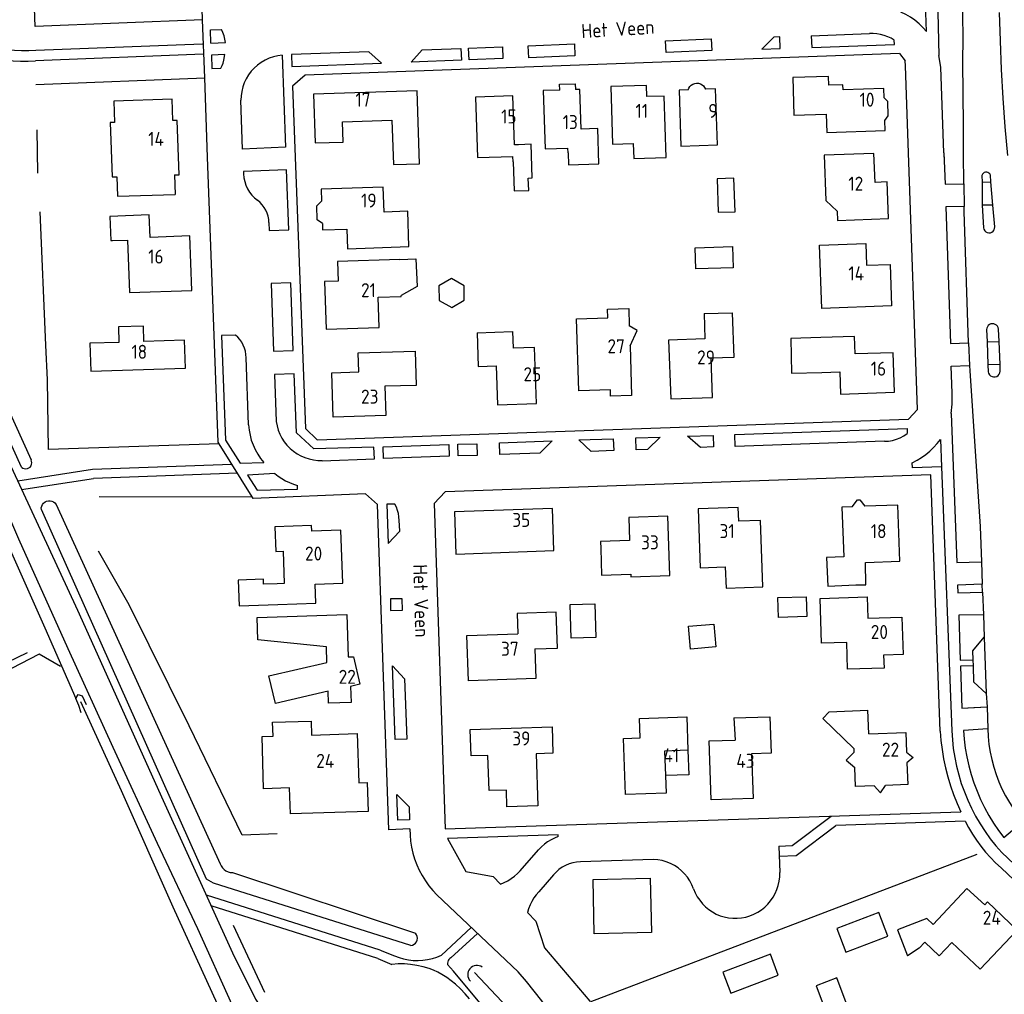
# Model space of a CAD drawing. Header units: metres. Extents: x 226218 to 240385, y 439369 to 449677.
# Tile 162 of 256: x 234520 to 234696, y 443851 to 444025. Entities that reach past the tile are written whole.
import ezdxf

# ---------------------------------------------------------------- set-up
doc = ezdxf.new("R2010")
doc.units = ezdxf.units.M
doc.header["$MEASUREMENT"] = 0
for name, color, linetype in [('BIJGEBOUW', 4, 'Continuous'), ('DAKRAND', 4, 'Continuous'), ('DAKRAND-BYG', 4, 'Continuous'), ('HEG', 253, 'Continuous'), ('HEK', 253, 'Continuous'), ('HOOFDGEBOUW', 4, 'Continuous'), ('HUISNUMMER', 253, 'Continuous'), ('INSTEEKSLOOT', 153, 'Continuous'), ('KANTVERH', 253, 'Continuous'), ('KANTWATER', 153, 'Continuous'), ('MIDSLTGREPPEL', 253, 'Continuous'), ('MUUR', 253, 'Continuous'), ('OVERVBOUW', 253, 'Continuous'), ('RASTER', 253, 'Continuous'), ('STRAATNAAM', 253, 'Continuous')]:
    doc.layers.add(name, color=color, linetype=linetype)
doc.styles.get("Standard").update_dxf_attribs({"font": 'iso.shx'})

msp = doc.modelspace()

# ---------------------------------------------------------------- linework, layer by layer
at = {"layer": 'BIJGEBOUW'}
for points in [[(234647.77, 443990.26), (234647.57, 443996.25), (234644.57, 443996.15), (234644.77, 443990.16), (234647.77, 443990.26)], [(234675.04, 443860.97), (234673.45, 443865.16), (234665.97, 443862.34), (234667.57, 443858.12), (234675.04, 443860.97)], [(234655.49, 443854.03), (234654.08, 443857.75), (234645.62, 443854.54), (234647.04, 443850.81), (234655.49, 443854.03)]]:
    msp.add_lwpolyline(points, dxfattribs=at)
at = {"layer": 'DAKRAND'}
msp.add_line((234537.43, 443996.48), (234537.54, 443993), dxfattribs=at)
for points in [[(234616.49, 444011.97), (234616.44, 444013.02), (234619.24, 444013.09), (234619.27, 444012.06)], [(234639.41, 444012), (234639.53, 444012.32), (234639.72, 444012.61), (234639.96, 444012.85), (234640.25, 444013.04), (234640.57, 444013.16), (234640.91, 444013.21), (234641.25, 444013.18), (234641.58, 444013.08), (234641.88, 444012.91), (234642.14, 444012.69), (234642.34, 444012.41), (234642.48, 444012.1)], [(234674.54, 444006.54), (234675.13, 444007.35), (234675.05, 444009.92), (234674.41, 444010.56)], [(234574.1, 443988.12), (234573.17, 443988.8), (234573.12, 443991.3), (234573.96, 443992.12)], [(234536.65, 443985.1), (234539.3, 443985.19), (234539.64, 443975.81)], [(234587.95, 443981.73), (234590.79, 443981.83), (234591, 443976.9), (234588.17, 443975.32)], [(234542.24, 443967.08), (234542.15, 443969.85), (234537.68, 443969.71), (234537.77, 443966.93)], [(234629.02, 443966.29), (234630.32, 443969.08), (234628.9, 443969.88)], [(234663.09, 443967.78), (234657.72, 443967.64), (234657.88, 443961.44), (234663.29, 443961.58)], [(234668.7, 443937.6), (234669.64, 443938.84), (234670.03, 443938.85), (234670.92, 443937.68)], [(234566, 443923.86), (234563.6, 443923.78), (234563.57, 443924.66), (234559.09, 443924.49), (234559.26, 443919.9), (234566.13, 443920.15)], [(234630.84, 443896.36), (234630.72, 443899.83), (234639.14, 443900.12), (234639.35, 443894.13)], [(234669.06, 443893.78), (234667.63, 443892.35), (234669.16, 443891.06)], [(234678.38, 443893.82), (234679.55, 443892.84), (234678.46, 443891.88)], [(234672.6, 443887.8), (234673.73, 443886.53), (234674.63, 443887.88)]]:
    msp.add_lwpolyline(points, dxfattribs=at)
at = {"layer": 'DAKRAND-BYG'}
for points in [[(234640.66, 443983.83), (234647.33, 443984.05), (234647.45, 443980.26), (234640.78, 443980.04), (234640.66, 443983.83)], [(234599.4, 443977.05), (234597.14, 443978.33), (234594.9, 443977.01), (234594.93, 443974.41), (234597.19, 443973.13), (234599.43, 443974.45), (234599.4, 443977.05)], [(234655.43, 443921.4), (234660.49, 443921.55), (234660.6, 443917.99), (234655.54, 443917.84), (234655.43, 443921.4)], [(234622.77, 443920.28), (234622.93, 443914.28), (234618.49, 443914.16), (234618.33, 443920.16), (234622.77, 443920.28)], [(234644.01, 443916.65), (234644.35, 443912.59), (234639.81, 443912.2), (234639.47, 443916.27), (234644.01, 443916.65)], [(234662.25, 443852.11), (234664.29, 443846.73), (234667.97, 443848.13), (234665.93, 443853.51), (234662.25, 443852.11)]]:
    msp.add_lwpolyline(points, dxfattribs=at)
at = {"layer": 'HEG'}
for p, q in [((234522.97, 444012.96), (234553.09, 444014.15)), ((234523.32, 443997.15), (234523.15, 444004.88)), ((234534.22, 443939.4), (234561.55, 443939.38)), ((234521.38, 443911.54), (234509.23, 443905.63)), ((234621.91, 443849.25), (234691.02, 443875.6))]:
    msp.add_line(p, q, dxfattribs=at)
for points in [[(234552.71, 444024.48), (234522.85, 444023.3), (234521.25, 444065.97), (234522.42, 444066.36)], [(234555.65, 443948.84), (234525.21, 443947.84), (234525.01, 443960.22)], [(234550.32, 443898.53), (234539.61, 443920.1), (234534.12, 443929.66)]]:
    msp.add_lwpolyline(points, dxfattribs=at)
at = {"layer": 'HEK'}
msp.add_line((234524.73, 443966.41), (234523.7, 443990.26), dxfattribs=at)
at = {"layer": 'HOOFDGEBOUW'}
for p, q in [((234639.41, 444012), (234637.79, 444011.95)), ((234608.38, 444002.18), (234608.08, 444010.94)), ((234664.03, 444007.65), (234664.14, 444004.4)), ((234621.8, 444005.05), (234620.28, 444005.01)), ((234609.14, 444002.21), (234608.38, 444002.18)), ((234613.87, 444001.48), (234617.94, 444001.61)), ((234617.97, 444000.76), (234617.94, 444001.61)), ((234608.15, 443999.18), (234608.12, 444000.12)), ((234536.54, 443996.45), (234537.43, 443996.48)), ((234547.71, 443996.83), (234547.83, 443993.34)), ((234537.54, 443993), (234547.83, 443993.34)), ((234584.08, 443975), (234588.17, 443975.14)), ((234588.17, 443975.14), (234588.17, 443975.32)), ((234628.8, 443972.97), (234628.9, 443969.88)), ((234642.25, 443972.06), (234642.4, 443967.56)), ((234676.01, 443965.09), (234669.19, 443964.86)), ((234663.29, 443961.58), (234666.48, 443961.69)), ((234585.27, 443959.09), (234585.44, 443953.89)), ((234615.44, 443929.77), (234615.18, 443937.28)), ((234648.43, 443935.02), (234648.34, 443937.45)), ((234676.85, 443937.9), (234670.92, 443937.68)), ((234671.15, 443923.68), (234671.06, 443927.67)), ((234641.53, 443926.7), (234646.02, 443926.86)), ((234669.31, 443923.64), (234671.15, 443923.68)), ((234664.59, 443901.02), (234671.48, 443901.29)), ((234671.63, 443897.08), (234671.48, 443901.29)), ((234647.58, 443899.93), (234647.77, 443895.97)), ((234663.46, 443899.82), (234664.59, 443901.02)), ((234669.04, 443894.38), (234663.46, 443899.82)), ((234627.86, 443896.26), (234630.84, 443896.36)), ((234643.15, 443895.8), (234647.77, 443895.97)), ((234671.63, 443897.08), (234678.25, 443897.34)), ((234678.25, 443897.34), (234678.38, 443893.82)), ((234639.35, 443894.13), (234635.18, 443893.98)), ((234669.06, 443893.78), (234669.04, 443894.38)), ((234635.18, 443893.98), (234635.34, 443889.61)), ((234654.22, 443893.62), (234650.74, 443893.53))]:
    msp.add_line(p, q, dxfattribs=at)
for points in [[(234664.54, 444012.83), (234664.48, 444014.41), (234658.07, 444014.2), (234658.29, 444007.47), (234664.03, 444007.65)], [(234616.49, 444011.97), (234613.53, 444011.87), (234613.87, 444001.48)], [(234620.28, 444005.01), (234620.05, 444012.09), (234619.27, 444012.06)], [(234632.03, 444010.79), (234631.96, 444012.8), (234625.57, 444012.59), (234625.91, 444002.29), (234629.61, 444002.41)], [(234637.79, 444011.95), (234638.11, 444001.96), (234644.63, 444002.16), (234644.31, 444012.16), (234642.48, 444012.1)], [(234674.41, 444010.56), (234674.36, 444012.22), (234667.05, 444011.99), (234667.02, 444012.91), (234664.54, 444012.83)], [(234547.71, 443996.83), (234548.53, 443996.86), (234548.2, 444006.55), (234547.4, 444006.52), (234547.27, 444010.32), (234536.88, 444009.97), (234537.01, 444006.17), (234536.21, 444006.15), (234536.54, 443996.45)], [(234591.43, 443998.82), (234591.01, 444011.81), (234572.52, 444011.21), (234572.81, 444002.52), (234577.82, 444002.69), (234577.7, 444006.32), (234586.52, 444006.61), (234586.78, 443998.66), (234591.43, 443998.82)], [(234608.08, 444010.94), (234601.45, 444010.71), (234601.82, 443999.9), (234608.12, 444000.12)], [(234629.61, 444002.41), (234629.7, 443999.72), (234635.49, 443999.91), (234635.13, 444010.89), (234632.03, 444010.79)], [(234617.97, 444000.76), (234618.04, 443998.61), (234623.48, 443998.78), (234623.28, 444005.1), (234621.8, 444005.05)], [(234664.14, 444004.4), (234674.6, 444004.73), (234674.54, 444006.54)], [(234608.15, 443999.18), (234608.33, 443993.97), (234610.93, 443994.05), (234610.86, 443996.25), (234611.57, 443996.28), (234611.37, 444002.28), (234609.14, 444002.21)], [(234666.08, 443988.7), (234675.19, 443989.05), (234674.94, 443995.56), (234672.77, 443995.47), (234672.57, 444000.66), (234663.68, 444000.32), (234663.99, 443992.23), (234666.02, 443990.33), (234666.08, 443988.7)], [(234585.13, 443990.19), (234584.97, 443994.65), (234573.88, 443994.25), (234573.96, 443992.12)], [(234539.64, 443975.81), (234550.77, 443976.22), (234550.42, 443985.92), (234543.33, 443985.67), (234543.18, 443989.67), (234536.16, 443989.41), (234536.31, 443985.09), (234536.65, 443985.1)], [(234589.56, 443984.05), (234589.33, 443990.35), (234585.13, 443990.19)], [(234574.1, 443988.12), (234574.14, 443986.99), (234578.44, 443987.15)], [(234578.44, 443987.15), (234578.57, 443983.65), (234589.56, 443984.05)], [(234675.73, 443973.44), (234663.24, 443973), (234662.84, 443984.29), (234671.13, 443984.59), (234671.27, 443980.69), (234675.47, 443980.84), (234675.73, 443973.44)], [(234587.95, 443981.73), (234576.82, 443981.36), (234576.93, 443977.85)], [(234576.93, 443977.85), (234574.48, 443977.77), (234574.77, 443969.27), (234584.26, 443969.6), (234584.08, 443975)], [(234629.02, 443966.29), (234629.31, 443957.48), (234625.55, 443957.35), (234625.51, 443958.45), (234619.88, 443958.26), (234619.45, 443971.16), (234625.05, 443971.34), (234625, 443972.84), (234628.8, 443972.97)], [(234642.25, 443972.06), (234647.25, 443972.23), (234647.53, 443964.23), (234643.53, 443964.09)], [(234601.71, 443968.64), (234608.05, 443968.87), (234608.15, 443965.91)], [(234601.71, 443968.64), (234601.9, 443962.64), (234605.11, 443962.74)], [(234669.19, 443964.86), (234669.09, 443967.97), (234663.09, 443967.78)], [(234537.77, 443966.93), (234532.61, 443966.77), (234532.77, 443961.78), (234549.67, 443962.33), (234549.51, 443967.31), (234542.24, 443967.08)], [(234642.4, 443967.56), (234635.92, 443967.34), (234636.28, 443956.85), (234643.77, 443957.1), (234643.53, 443964.09)], [(234580.59, 443961.66), (234580.49, 443965.05), (234590.67, 443965.35), (234590.85, 443959.26), (234585.27, 443959.09)], [(234605.11, 443962.74), (234605.35, 443955.81), (234612.32, 443956.04), (234611.98, 443966.04), (234608.15, 443965.91)], [(234666.48, 443961.69), (234666.61, 443957.72), (234676.26, 443958.05), (234676.01, 443965.09)], [(234585.44, 443953.89), (234576.04, 443953.58), (234575.77, 443961.5), (234580.59, 443961.66)], [(234615.18, 443937.28), (234597.69, 443936.67), (234597.94, 443929.16), (234615.44, 443929.77)], [(234648.34, 443937.45), (234641.16, 443937.2), (234641.53, 443926.7)], [(234668.7, 443937.6), (234666.85, 443937.53), (234667.18, 443928.67)], [(234671.06, 443927.67), (234677.21, 443927.89), (234676.85, 443937.9)], [(234635.8, 443935.92), (234628.81, 443935.68), (234628.95, 443931.59), (234623.75, 443931.41), (234623.79, 443930.16)], [(234623.79, 443930.16), (234623.96, 443925.41), (234629.15, 443925.59), (234629.17, 443925.09), (234636.16, 443925.33), (234635.8, 443935.92)], [(234646.02, 443926.86), (234646.16, 443923.05), (234652.73, 443923.29), (234652.31, 443935.16), (234648.43, 443935.02)], [(234566.13, 443920.15), (234572.93, 443920.39), (234572.8, 443923.76), (234577.74, 443923.94), (234577.4, 443933.45), (234572.21, 443933.26), (234572.17, 443934.25), (234565.61, 443934.01), (234565.77, 443929.61), (234567.08, 443929.66), (234567.29, 443923.91), (234566, 443923.86)], [(234667.18, 443928.67), (234664.13, 443928.55), (234664.32, 443923.45), (234669.31, 443923.64)], [(234662.96, 443921.24), (234671.36, 443921.51), (234671.48, 443917.71), (234677.57, 443917.91), (234677.79, 443911.22), (234674.3, 443911.11), (234674.37, 443908.8), (234667.87, 443908.59), (234667.71, 443913.39), (234663.22, 443913.24), (234662.96, 443921.24)], [(234612.02, 443912.23), (234616.07, 443912.36), (234615.85, 443918.81), (234608.86, 443918.57), (234608.98, 443914.93)], [(234574.81, 443912.6), (234562.58, 443913.84), (234562.44, 443917.81), (234578.46, 443918.37), (234578.73, 443910.79), (234579.64, 443910.83), (234580.78, 443905.94), (234579.14, 443905.55), (234579.24, 443902.68), (234575.2, 443902.54), (234575.12, 443904.67), (234565.71, 443902.48), (234564.56, 443907.42), (234574.91, 443909.83), (234574.81, 443912.6)], [(234612.02, 443912.23), (234612.2, 443906.94), (234600.17, 443906.53), (234599.9, 443914.62), (234608.98, 443914.93)], [(234582.11, 443888.4), (234582.26, 443883.2), (234568.4, 443882.78), (234568.25, 443887.43), (234563.61, 443887.28), (234563.32, 443896.59), (234565.29, 443896.65), (234565.22, 443899.14), (234572.11, 443899.35), (234572.18, 443896.86), (234580.32, 443897.11), (234580.59, 443888.35), (234582.11, 443888.4)], [(234647.58, 443899.93), (234654, 443900.13), (234654.22, 443893.62)], [(234600.49, 443897.82), (234615.11, 443898.3), (234615.26, 443893.6), (234612.24, 443893.51), (234612.54, 443884.24), (234607.05, 443884.06), (234606.95, 443887.04), (234603.87, 443886.94), (234603.66, 443893.23), (234600.64, 443893.13), (234600.49, 443897.82)], [(234635.34, 443889.61), (234635.45, 443886.49), (234628.21, 443886.23), (234627.86, 443896.26)], [(234650.74, 443893.53), (234651.03, 443885.54), (234643.53, 443885.28), (234643.15, 443895.8)], [(234672.6, 443887.8), (234669.29, 443887.67), (234669.16, 443891.06)], [(234678.46, 443891.88), (234678.61, 443888.03), (234674.63, 443887.88)], [(234686.46, 443859.84), (234691.53, 443855.05), (234698.16, 443862.06), (234692.85, 443867.08), (234692.36, 443866.53), (234689.18, 443869.46), (234683.13, 443863.05)], [(234683.13, 443863.05), (234682.01, 443864.11), (234676.77, 443862.11), (234678.54, 443857.44)], [(234681.63, 443859.89), (234680.64, 443858.83), (234678.54, 443857.44)], [(234681.63, 443859.89), (234684.2, 443857.46), (234686.46, 443859.84)]]:
    msp.add_lwpolyline(points, dxfattribs=at)
at = {"layer": 'INSTEEKSLOOT'}
for p, q in [((234489.55, 444017.64), (234522.08, 443945.97)), ((234520.4, 443944.67), (234487.28, 444017.06)), ((234526.56, 443938.03), (234555.86, 443873.88)), ((234558.07, 443872.32), (234590.72, 443861.48))]:
    msp.add_line(p, q, dxfattribs=at)
for points in [[(234520.4, 443944.67), (234520.63, 443944.5), (234520.88, 443944.4), (234521.16, 443944.37), (234521.43, 443944.41), (234521.69, 443944.52), (234521.91, 443944.69), (234522.08, 443944.91), (234522.18, 443945.17), (234522.22, 443945.44), (234522.18, 443945.72), (234522.08, 443945.97)], [(234523.93, 443937.08), (234523.92, 443937.4), (234523.99, 443937.72), (234524.13, 443938.01), (234524.33, 443938.26), (234524.58, 443938.46), (234524.87, 443938.6), (234525.18, 443938.67), (234525.5, 443938.68), (234525.81, 443938.61), (234526.11, 443938.47), (234526.36, 443938.27), (234526.56, 443938.03)], [(234589.88, 443859.3), (234554.65, 443870.42), (234553.44, 443871.14), (234523.93, 443937.08)], [(234531.05, 443900.83), (234530.6, 443902.15), (234530.11, 443903.36), (234530.47, 443904.07), (234531.2, 443903.83), (234531.9, 443902.33)], [(234555.86, 443873.88), (234556.02, 443873.5), (234556.25, 443873.16), (234556.54, 443872.86), (234556.88, 443872.63), (234557.26, 443872.45), (234557.66, 443872.35), (234558.07, 443872.32)], [(234589.88, 443859.3), (234590.19, 443859.37), (234590.48, 443859.51), (234590.73, 443859.72), (234590.91, 443859.98), (234591.03, 443860.28), (234591.07, 443860.6), (234591.03, 443860.92), (234590.91, 443861.22), (234590.72, 443861.48)]]:
    msp.add_lwpolyline(points, dxfattribs=at)
at = {"layer": 'KANTVERH'}
for p, q in [((234683.44, 444044.67), (234684.18, 444018.13)), ((234552.71, 444024.48), (234552.17, 444039.22)), ((234681.95, 444022.39), (234681.77, 444027.39)), ((234553.09, 444014.15), (234552.71, 444024.48)), ((234554.12, 444022.73), (234556.07, 444022.8)), ((234554.21, 444020.35), (234554.12, 444022.73)), ((234635.38, 444020.73), (234643.52, 444021.13)), ((234635.48, 444018.64), (234635.38, 444020.73)), ((234643.52, 444021.13), (234643.63, 444019.04)), ((234654.69, 444021.43), (234652.54, 444019.25)), ((234655.77, 444021.47), (234654.69, 444021.43)), ((234655.85, 444019.39), (234655.77, 444021.47)), ((234661.39, 444021.67), (234671.78, 444022.06)), ((234661.39, 444021.67), (234661.47, 444019.58)), ((234676.25, 444020.08), (234676.2, 444020.86)), ((234522.97, 444019.07), (234552.72, 444020.2)), ((234554.21, 444020.35), (234556.8, 444020.44)), ((234589.93, 444016.97), (234591.89, 444019.15)), ((234591.89, 444019.15), (234598.83, 444019.39)), ((234598.83, 444019.39), (234598.92, 444017.3)), ((234600.19, 444019.46), (234606.25, 444019.7)), ((234600.28, 444017.35), (234600.19, 444019.46)), ((234606.25, 444019.7), (234606.33, 444017.59)), ((234610.85, 444019.85), (234619.09, 444020.22)), ((234610.94, 444017.74), (234610.85, 444019.85)), ((234619.09, 444020.22), (234619.18, 444018.1)), ((234643.63, 444019.04), (234635.48, 444018.64)), ((234652.54, 444019.25), (234655.85, 444019.39)), ((234661.47, 444019.58), (234676.25, 444020.08)), ((234552.79, 444018.34), (234522.87, 444017.17)), ((234556.67, 444018.33), (234554.29, 444018.21)), ((234554.29, 444018.21), (234554.37, 444015.82)), ((234556.51, 444017.28), (234556.67, 444018.33)), ((234566.92, 444018.19), (234567.53, 444001.76)), ((234582.41, 444018.78), (234568.56, 444018.3)), ((234568.56, 444018.3), (234568.65, 444016.16)), ((234677.16, 444018.46), (234571.03, 444014.61)), ((234584.65, 444016.78), (234582.41, 444018.78)), ((234598.92, 444017.3), (234589.93, 444016.97)), ((234606.33, 444017.59), (234600.28, 444017.35)), ((234619.18, 444018.1), (234610.94, 444017.74)), ((234677.16, 444018.46), (234678.15, 444017.19)), ((234678.2, 444016.31), (234678.15, 444017.19)), ((234684.54, 444016.05), (234684.18, 444018.13)), ((234554.37, 444015.82), (234555.98, 444015.87)), ((234568.65, 444016.16), (234584.65, 444016.78)), ((234678.72, 444000.74), (234678.2, 444016.31)), ((234685.04, 444000.79), (234684.54, 444016.05)), ((234688.53, 444005.69), (234688.47, 444017.01)), ((234553.61, 444000), (234553.09, 444014.15)), ((234571.03, 444014.61), (234568.79, 444012.65)), ((234568.79, 444012.65), (234569.27, 444000)), ((234559.84, 444001.42), (234559.54, 444010.15)), ((234688.58, 444000.61), (234688.53, 444005.69)), ((234567.53, 444001.76), (234559.84, 444001.42)), ((234555.47, 443949.13), (234553.61, 444000)), ((234569.27, 444000), (234571.1, 443951.54)), ((234678.74, 444000), (234678.72, 444000.74)), ((234680.33, 443954.95), (234678.72, 444000.74)), ((234685.04, 444000.79), (234685.27, 443995.16)), ((234685.04, 444000.79), (234685.07, 444000)), ((234688.58, 444000), (234688.58, 444000.61)), ((234688.63, 443995.23), (234688.58, 444000.61)), ((234567.7, 443997.73), (234560.04, 443997.43)), ((234560.04, 443997.43), (234560.04, 443997.01)), ((234568.09, 443987.01), (234567.7, 443997.73)), ((234691.86, 443996.72), (234691.88, 443995.51)), ((234693.45, 443995.58), (234693.37, 443996.79)), ((234685.27, 443995.16), (234688.63, 443995.23)), ((234688.63, 443995.23), (234688.68, 443991.18)), ((234691.88, 443995.51), (234693.45, 443995.58)), ((234691.88, 443995.51), (234691.91, 443991.4)), ((234693.82, 443991.45), (234693.45, 443995.58)), ((234688.68, 443991.18), (234685.39, 443991.1)), ((234685.39, 443991.1), (234686.24, 443966.76)), ((234688.67, 443990.28), (234688.68, 443991.18)), ((234693.82, 443991.45), (234691.91, 443991.4)), ((234691.91, 443991.4), (234692.14, 443987.38)), ((234694.13, 443987.56), (234693.82, 443991.45)), ((234689.48, 443966.86), (234688.67, 443990.28)), ((234564.56, 443988.3), (234564.62, 443986.9)), ((234564.62, 443986.9), (234568.09, 443987.01)), ((234568.44, 443977.58), (234564.95, 443977.45)), ((234564.95, 443977.45), (234565.4, 443965.36)), ((234568.89, 443965.49), (234568.44, 443977.58)), ((234558.56, 443968.24), (234556.09, 443968.15)), ((234556.09, 443968.15), (234556.82, 443949.51)), ((234692.68, 443969.22), (234692.78, 443967.01)), ((234694.9, 443967.11), (234694.83, 443969.3)), ((234686.24, 443966.76), (234689.48, 443966.86)), ((234689.48, 443966.86), (234689.63, 443962.82)), ((234692.78, 443967.01), (234694.9, 443967.11)), ((234692.78, 443967.01), (234692.9, 443962.9)), ((234695.08, 443963), (234694.9, 443967.11)), ((234565.4, 443965.36), (234568.89, 443965.49)), ((234560.92, 443952.2), (234560.47, 443964.21)), ((234686.38, 443962.69), (234689.63, 443962.82)), ((234686.54, 443957.89), (234686.38, 443962.69)), ((234689.63, 443962.82), (234689.67, 443961.85)), ((234695.08, 443963), (234692.9, 443962.9)), ((234692.9, 443962.9), (234692.96, 443961.7)), ((234695.13, 443961.78), (234695.08, 443963)), ((234569.04, 443961.33), (234565.56, 443961.22)), ((234565.56, 443961.22), (234565.87, 443952.81)), ((234569.45, 443950.79), (234569.04, 443961.33)), ((234689.67, 443961.85), (234691.54, 443934.07)), ((234686.54, 443955.89), (234686.54, 443957.89)), ((234686.38, 443954.26), (234686.54, 443955.89)), ((234678.73, 443953.23), (234680.33, 443954.95)), ((234686.38, 443954.26), (234687.36, 443927.67)), ((234573.16, 443949.57), (234678.73, 443953.23)), ((234569.45, 443950.79), (234572.56, 443947.92)), ((234573.16, 443949.57), (234571.1, 443951.54)), ((234639.3, 443950.19), (234643.85, 443950.34)), ((234643.85, 443950.34), (234643.92, 443948.27)), ((234647.73, 443950.47), (234678.53, 443951.55)), ((234647.79, 443948.37), (234647.73, 443950.47)), ((234678.53, 443951.55), (234678.52, 443950.68)), ((234555.65, 443948.84), (234555.47, 443949.13)), ((234561.55, 443939.38), (234555.65, 443948.84)), ((234556.82, 443949.51), (234559.45, 443945.37)), ((234584.96, 443948.31), (234596.65, 443948.72)), ((234596.65, 443948.72), (234596.73, 443946.61)), ((234598.31, 443948.76), (234601.69, 443948.83)), ((234598.35, 443946.67), (234598.31, 443948.76)), ((234601.69, 443948.83), (234601.73, 443946.74)), ((234605.71, 443949.02), (234615.13, 443949.34)), ((234605.79, 443946.92), (234605.71, 443949.02)), ((234615.13, 443949.34), (234612.92, 443947.18)), ((234619.89, 443949.52), (234626.02, 443949.73)), ((234622.09, 443947.48), (234619.89, 443949.52)), ((234626.02, 443949.73), (234626.13, 443947.63)), ((234630.07, 443949.87), (234634.41, 443950.02)), ((234630.12, 443947.77), (234630.07, 443949.87)), ((234634.41, 443950.02), (234632.14, 443947.84)), ((234641.6, 443948.18), (234639.3, 443950.19)), ((234674.46, 443949.29), (234647.79, 443948.37)), ((234684.43, 443949.63), (234684.64, 443944.7)), ((234583.29, 443948.24), (234572.56, 443947.92)), ((234583.38, 443946.13), (234583.29, 443948.24)), ((234585.02, 443946.19), (234584.96, 443948.31)), ((234612.92, 443947.18), (234605.79, 443946.92)), ((234626.13, 443947.63), (234622.09, 443947.48)), ((234632.14, 443947.84), (234630.12, 443947.77)), ((234643.92, 443948.27), (234641.6, 443948.18)), ((234557.94, 443945.16), (234533.08, 443944.27)), ((234559.45, 443945.37), (234563.64, 443945.51)), ((234574.04, 443945.8), (234583.38, 443946.13)), ((234596.73, 443946.61), (234585.02, 443946.19)), ((234601.73, 443946.74), (234598.35, 443946.67)), ((234679.44, 443944.52), (234679.42, 443945.46)), ((234533.08, 443944.27), (234519.7, 443942.16)), ((234558.92, 443943.59), (234533.24, 443942.67)), ((234565.62, 443943.56), (234560.72, 443943.26)), ((234560.72, 443943.26), (234562.47, 443940.53)), ((234682.7, 443943.27), (234596.02, 443940.26)), ((234684.64, 443944.7), (234679.44, 443944.52)), ((234684.4, 443897.56), (234682.7, 443943.27)), ((234684.64, 443944.7), (234686.46, 443897.62)), ((234520.4, 443940.65), (234533.24, 443942.67)), ((234581.77, 443939.89), (234561.73, 443939.1)), ((234562.47, 443940.53), (234569.68, 443940.75)), ((234569.68, 443940.75), (234569.66, 443941.39)), ((234583.95, 443937.99), (234581.77, 443939.89)), ((234596.02, 443940.26), (234594.04, 443938.16)), ((234561.73, 443939.1), (234561.55, 443939.38)), ((234585.99, 443879.94), (234583.95, 443937.99)), ((234587.05, 443938.08), (234585.62, 443938.05)), ((234585.62, 443938.05), (234585.86, 443931.03)), ((234594.04, 443938.16), (234596.04, 443880.09)), ((234587.94, 443933.25), (234587.81, 443935.18)), ((234585.86, 443931.03), (234587.94, 443933.25)), ((234691.54, 443934.07), (234691.78, 443927.78)), ((234687.36, 443927.67), (234691.78, 443927.78)), ((234691.78, 443927.78), (234691.92, 443923.76)), ((234691.92, 443923.76), (234687.5, 443923.63)), ((234687.5, 443923.63), (234687.55, 443922.25)), ((234687.55, 443922.25), (234691.97, 443922.35)), ((234691.97, 443922.35), (234691.92, 443923.76)), ((234691.97, 443922.35), (234692.12, 443918.33)), ((234588.36, 443921.18), (234586.26, 443921.16)), ((234586.26, 443921.16), (234586.28, 443919.1)), ((234588.38, 443919.13), (234588.36, 443921.18)), ((234586.28, 443919.1), (234588.38, 443919.13)), ((234692.12, 443918.33), (234687.7, 443918.23)), ((234687.7, 443918.23), (234687.98, 443910.21)), ((234692.12, 443918.33), (234692.24, 443914.33)), ((234690.2, 443911.86), (234692.24, 443914.33)), ((234692.24, 443914.33), (234692.58, 443904.3)), ((234690.27, 443910.3), (234690.2, 443911.86)), ((234687.98, 443910.21), (234690.27, 443910.3)), ((234690.32, 443909.21), (234690.27, 443910.3)), ((234587.07, 443896.04), (234586.59, 443909.2)), ((234586.59, 443909.2), (234588.79, 443906.88)), ((234690.32, 443909.21), (234688.01, 443909.13)), ((234688.01, 443909.13), (234688.29, 443901.65)), ((234690.39, 443906.32), (234690.32, 443909.21)), ((234588.79, 443906.88), (234589.17, 443896.11)), ((234692.58, 443904.3), (234690.39, 443906.32)), ((234692.58, 443904.3), (234692.76, 443901.89)), ((234688.29, 443901.65), (234692.76, 443901.89)), ((234688.29, 443901.65), (234690.43, 443901.77)), ((234690.43, 443901.77), (234692.76, 443901.89)), ((234692.76, 443901.89), (234692.91, 443897.95)), ((234692.91, 443897.95), (234688.54, 443897.69)), ((234589.17, 443896.11), (234587.07, 443896.04)), ((234587.58, 443881.67), (234587.42, 443886.26)), ((234587.42, 443886.26), (234589.6, 443884.07)), ((234589.6, 443884.07), (234589.67, 443881.74)), ((234589.67, 443881.74), (234587.58, 443881.67)), ((234596.04, 443880.09), (234688.08, 443883.16)), ((234657.98, 443877.14), (234664.95, 443882.39)), ((234589.74, 443880.09), (234585.99, 443879.94)), ((234658.7, 443875.36), (234665.77, 443880.69)), ((234688.86, 443881.51), (234665.77, 443880.69)), ((234695.75, 443878.55), (234699.19, 443881.47)), ((234616.19, 443879.06), (234596.41, 443878.4)), ((234596.41, 443878.4), (234599.72, 443872.51)), ((234616.22, 443878.75), (234616.19, 443879.06)), ((234655.62, 443877.05), (234657.98, 443877.14)), ((234655.62, 443877.05), (234655.75, 443872.33)), ((234609.41, 443872.65), (234612.68, 443876.39)), ((234655.67, 443875.25), (234658.7, 443875.36)), ((234695.38, 443875.9), (234743.03, 443830.83)), ((234633.18, 443874.64), (234620.18, 443874.21)), ((234738.89, 443831.96), (234695.27, 443873.15)), ((234599.72, 443872.51), (234604.58, 443871.64)), ((234604.58, 443871.64), (234605.87, 443870.26)), ((234615.34, 443871.9), (234612.73, 443868.9)), ((234622.43, 443871.09), (234632.64, 443871.32)), ((234632.64, 443871.32), (234632.86, 443861.63)), ((234622.65, 443861.4), (234622.43, 443871.09)), ((234584.4, 443858.49), (234553.4, 443868.26)), ((234609.06, 443854.57), (234594.56, 443868.35)), ((234584.02, 443856.98), (234554.27, 443866.36)), ((234610.72, 443865.18), (234612.21, 443863.65)), ((234595.36, 443857.55), (234600.68, 443862.53)), ((234612.21, 443863.65), (234613.75, 443858.87)), ((234601.82, 443861.45), (234597.03, 443857.1)), ((234632.86, 443861.63), (234622.65, 443861.4)), ((234584.4, 443858.49), (234586.98, 443857.43)), ((234613.75, 443858.87), (234621.85, 443849.37)), ((234584.02, 443856.98), (234586.5, 443855.93)), ((234596.44, 443855.94), (234596.44, 443855.92)), ((234597.48, 443854.7), (234596.44, 443855.92))]:
    msp.add_line(p, q, dxfattribs=at)
for points in [[(234688.47, 444017), (234688.48, 444021.2), (234688.43, 444025.39), (234688.32, 444029.58), (234688.16, 444033.77)], [(234681.95, 444022.39), (234681.31, 444023.12), (234680.62, 444023.79), (234679.88, 444024.41), (234679.09, 444024.97), (234678.26, 444025.46), (234677.39, 444025.89)], [(234694.94, 444025.83), (234695.08, 444020.72), (234695.29, 444015.61), (234695.58, 444010.5), (234695.95, 444005.4), (234696.4, 444000.31)], [(234556.8, 444020.44), (234556.7, 444021.05), (234556.54, 444021.65), (234556.33, 444022.23), (234556.07, 444022.8)], [(234511.69, 444020.82), (234512.89, 444020.38), (234514.11, 444019.99), (234515.35, 444019.67), (234516.6, 444019.41), (234517.86, 444019.21), (234519.14, 444019.08), (234520.41, 444019.01), (234521.69, 444019.01), (234522.97, 444019.07)], [(234676.2, 444020.86), (234675.63, 444021.2), (234675.03, 444021.49), (234674.41, 444021.72), (234673.77, 444021.9), (234673.11, 444022.01), (234672.45, 444022.06), (234671.78, 444022.06)], [(234511.15, 444019), (234512.4, 444018.53), (234513.67, 444018.13), (234514.95, 444017.8), (234516.25, 444017.53), (234517.57, 444017.32), (234518.89, 444017.18), (234520.22, 444017.11), (234521.55, 444017.11), (234522.87, 444017.17)], [(234555.98, 444015.87), (234556.21, 444016.32), (234556.38, 444016.79), (234556.51, 444017.27)], [(234566.92, 444018.19), (234566.12, 444018.09), (234565.35, 444017.9), (234564.59, 444017.64), (234563.86, 444017.3), (234563.18, 444016.9), (234562.53, 444016.43), (234561.93, 444015.9), (234561.39, 444015.31), (234560.92, 444014.67), (234560.5, 444013.98), (234560.16, 444013.26), (234559.89, 444012.51), (234559.69, 444011.73), (234559.58, 444010.94), (234559.54, 444010.14)], [(234560.03, 443997.01), (234560.1, 443996.32), (234560.24, 443995.65), (234560.46, 443994.99), (234560.75, 443994.36), (234561.11, 443993.77), (234561.53, 443993.23), (234562.01, 443992.73), (234562.54, 443992.29)], [(234693.37, 443996.79), (234693.26, 443996.99), (234693.11, 443997.15), (234692.92, 443997.26), (234692.7, 443997.31), (234692.47, 443997.3), (234692.26, 443997.23), (234692.08, 443997.1), (234691.94, 443996.93), (234691.86, 443996.72)], [(234564.56, 443988.3), (234564.51, 443988.87), (234564.4, 443989.44), (234564.23, 443989.99), (234564, 443990.52), (234563.71, 443991.02), (234563.37, 443991.49), (234562.98, 443991.91), (234562.54, 443992.29)], [(234692.14, 443987.38), (234692.21, 443987.11), (234692.35, 443986.86), (234692.55, 443986.67), (234692.8, 443986.54), (234693.08, 443986.49), (234693.36, 443986.51), (234693.62, 443986.61), (234693.85, 443986.78), (234694.01, 443987.01), (234694.11, 443987.27), (234694.13, 443987.55)], [(234499.92, 443987.17), (234513.66, 443955.16), (234530.38, 443919.16), (234545.7, 443885.2), (234558.06, 443858.02), (234562.18, 443849.7), (234564.34, 443846.46), (234565.79, 443845.93), (234567.5, 443845.79)], [(234694.83, 443969.3), (234694.77, 443969.56), (234694.64, 443969.8), (234694.46, 443970), (234694.24, 443970.15), (234693.98, 443970.24), (234693.71, 443970.26), (234693.45, 443970.22), (234693.2, 443970.11), (234692.99, 443969.94), (234692.83, 443969.73), (234692.72, 443969.48), (234692.67, 443969.22)], [(234560.47, 443964.2), (234560.44, 443964.78), (234560.35, 443965.35), (234560.2, 443965.91), (234559.98, 443966.44), (234559.7, 443966.95), (234559.37, 443967.42), (234558.99, 443967.85), (234558.56, 443968.24)], [(234692.96, 443961.7), (234693.04, 443961.42), (234693.19, 443961.17), (234693.4, 443960.97), (234693.65, 443960.83), (234693.93, 443960.77), (234694.22, 443960.78), (234694.5, 443960.86), (234694.74, 443961.02), (234694.94, 443961.24), (234695.07, 443961.5), (234695.13, 443961.78)], [(234560.92, 443952.19), (234561.01, 443951.28), (234561.18, 443950.38), (234561.41, 443949.49), (234561.72, 443948.63), (234562.11, 443947.79), (234562.55, 443946.99), (234563.07, 443946.23), (234563.64, 443945.51)], [(234565.87, 443952.81), (234566.01, 443952.04), (234566.23, 443951.28), (234566.51, 443950.55), (234566.87, 443949.85), (234567.3, 443949.19), (234567.78, 443948.58), (234568.33, 443948.01), (234568.93, 443947.51), (234569.58, 443947.06), (234570.26, 443946.68), (234570.98, 443946.37), (234571.73, 443946.13), (234572.5, 443945.96), (234573.28, 443945.88), (234574.06, 443945.86)], [(234674.46, 443949.29), (234675.19, 443949.33), (234675.9, 443949.45), (234676.61, 443949.65), (234677.28, 443949.92), (234677.92, 443950.27), (234678.52, 443950.68)], [(234679.42, 443945.46), (234680.26, 443945.89), (234681.06, 443946.38), (234681.83, 443946.93), (234682.55, 443947.53), (234683.23, 443948.18), (234683.85, 443948.88), (234684.43, 443949.63)], [(234565.62, 443943.56), (234566.22, 443943.07), (234566.85, 443942.63), (234567.51, 443942.23), (234568.2, 443941.9), (234568.92, 443941.61), (234569.66, 443941.39)], [(234514.58, 443937.81), (234515.32, 443938.51), (234516.43, 443938.42), (234517.5, 443937.29), (234519.86, 443931.9), (234528.63, 443912.32), (234536.66, 443894.7), (234544.6, 443877.55), (234551.83, 443862.36), (234557.93, 443848.74), (234560.92, 443842.81), (234563.43, 443836.08), (234565.7, 443830.03), (234566.53, 443826.12)], [(234587.81, 443935.17), (234587.77, 443935.78), (234587.67, 443936.38), (234587.52, 443936.96), (234587.31, 443937.53), (234587.05, 443938.08)], [(234684.4, 443897.56), (234684.53, 443895.91), (234684.73, 443894.26), (234685, 443892.61), (234685.35, 443890.99), (234685.76, 443889.38), (234686.24, 443887.79), (234686.79, 443886.22), (234687.4, 443884.67), (234688.08, 443883.16)], [(234686.46, 443897.62), (234686.57, 443896.02), (234686.74, 443894.44), (234686.99, 443892.86), (234687.31, 443891.29), (234687.71, 443889.75), (234688.17, 443888.22), (234688.71, 443886.71), (234689.32, 443885.23), (234689.99, 443883.79), (234690.73, 443882.37), (234691.54, 443880.99), (234692.41, 443879.65), (234693.34, 443878.35), (234694.33, 443877.1), (234695.38, 443875.9)], [(234688.54, 443897.69), (234688.67, 443896.1), (234688.87, 443894.51), (234689.14, 443892.94), (234689.49, 443891.38), (234689.91, 443889.84), (234690.4, 443888.32), (234690.97, 443886.82), (234691.6, 443885.35), (234692.3, 443883.92), (234693.07, 443882.52), (234693.9, 443881.15), (234694.79, 443879.83), (234695.75, 443878.55)], [(234692.91, 443897.95), (234692.97, 443896.57), (234693.11, 443895.19), (234693.32, 443893.83), (234693.6, 443892.47), (234693.95, 443891.13), (234694.37, 443889.81), (234694.87, 443888.52), (234695.43, 443887.26), (234696.05, 443886.02), (234696.75, 443884.82), (234697.5, 443883.66), (234698.32, 443882.54), (234699.19, 443881.47)], [(234589.74, 443880.09), (234589.76, 443879), (234589.86, 443877.92), (234590.02, 443876.84), (234590.26, 443875.78), (234590.57, 443874.74), (234590.95, 443873.72), (234591.4, 443872.73), (234591.91, 443871.77), (234592.48, 443870.85), (234593.12, 443869.97), (234593.81, 443869.14), (234594.56, 443868.35)], [(234688.86, 443881.51), (234689.47, 443880.33), (234690.14, 443879.19), (234690.86, 443878.08), (234691.64, 443877.01), (234692.48, 443875.98), (234693.36, 443874.99), (234694.29, 443874.05), (234695.27, 443873.15)], [(234616.22, 443878.75), (234615.56, 443878.48), (234614.92, 443878.16), (234614.31, 443877.78), (234613.73, 443877.36), (234613.19, 443876.9), (234612.68, 443876.39)], [(234620.18, 443874.21), (234619.49, 443874.16), (234618.81, 443874.04), (234618.14, 443873.85), (234617.5, 443873.58), (234616.9, 443873.25), (234616.33, 443872.85), (234615.81, 443872.4), (234615.34, 443871.89)], [(234640.37, 443869.4), (234640.08, 443870.13), (234639.71, 443870.83), (234639.27, 443871.49), (234638.77, 443872.09), (234638.21, 443872.65), (234637.6, 443873.15), (234636.94, 443873.58), (234636.24, 443873.94), (234635.5, 443874.23), (234634.74, 443874.44), (234633.97, 443874.58), (234633.18, 443874.64)], [(234605.87, 443870.26), (234606.54, 443870.53), (234607.18, 443870.85), (234607.8, 443871.23), (234608.37, 443871.66), (234608.91, 443872.13), (234609.41, 443872.65)], [(234640.37, 443869.4), (234640.67, 443868.68), (234641.03, 443868), (234641.46, 443867.36), (234641.95, 443866.76), (234642.49, 443866.21), (234643.09, 443865.72), (234643.73, 443865.29), (234644.41, 443864.92), (234645.12, 443864.62), (234645.86, 443864.4), (234646.62, 443864.24), (234647.39, 443864.16), (234648.16, 443864.15), (234648.93, 443864.22), (234649.69, 443864.37), (234650.43, 443864.59), (234651.15, 443864.87), (234651.83, 443865.23), (234652.48, 443865.65), (234653.08, 443866.14), (234653.64, 443866.68), (234654.13, 443867.27), (234654.57, 443867.91), (234654.95, 443868.58), (234655.25, 443869.29), (234655.49, 443870.03), (234655.65, 443870.78), (234655.74, 443871.55), (234655.75, 443872.33)], [(234612.73, 443868.9), (234612.27, 443868.36), (234611.86, 443867.78), (234611.49, 443867.17), (234611.18, 443866.53), (234610.92, 443865.86), (234610.72, 443865.18)], [(234586.98, 443857.43), (234587.78, 443857.13), (234588.61, 443856.9), (234589.46, 443856.74), (234590.32, 443856.65), (234591.18, 443856.63), (234592.04, 443856.67), (234592.89, 443856.79), (234593.74, 443856.98), (234594.56, 443857.23), (234595.36, 443857.55)], [(234589.86, 443855.92), (234588.74, 443856), (234587.62, 443856.01), (234586.5, 443855.93)], [(234593.15, 443855.19), (234592.07, 443855.51), (234590.97, 443855.75), (234589.86, 443855.92)], [(234596.56, 443856.61), (234596.47, 443856.39), (234596.43, 443856.17), (234596.44, 443855.94)], [(234597.03, 443857.1), (234596.84, 443856.97), (234596.68, 443856.8), (234596.56, 443856.61)], [(234595.45, 443854.13), (234594.71, 443854.54), (234593.94, 443854.89), (234593.15, 443855.19)], [(234597.87, 443852.38), (234597.1, 443853.02), (234596.3, 443853.6), (234595.45, 443854.13)], [(234607.49, 443842.71), (234602.49, 443848.71), (234597.48, 443854.7)], [(234620.3, 443838.02), (234619.28, 443840), (234618.19, 443841.95), (234617.05, 443843.86), (234615.85, 443845.74), (234614.6, 443847.59), (234613.29, 443849.4), (234611.93, 443851.16), (234610.52, 443852.89), (234609.06, 443854.57)], [(234600.36, 443849.78), (234599.59, 443850.7), (234598.76, 443851.57), (234597.87, 443852.38)]]:
    msp.add_lwpolyline(points, dxfattribs=at)
at = {"layer": 'KANTWATER'}
for points in [[(234601.47, 443855.73), (234601.17, 443855.66), (234600.89, 443855.54), (234600.64, 443855.37), (234600.42, 443855.16)], [(234602.64, 443855.43), (234602.37, 443855.59), (234602.08, 443855.69), (234601.78, 443855.74), (234601.47, 443855.73)], [(234600.42, 443855.16), (234600.25, 443854.91), (234600.12, 443854.63), (234600.05, 443854.34), (234600.04, 443854.04)], [(234600.04, 443854.04), (234600.08, 443853.74), (234600.18, 443853.45), (234600.33, 443853.19), (234600.52, 443852.96)], [(234637.71, 443790.47), (234613.94, 443841.01), (234601.24, 443854.47)]]:
    msp.add_lwpolyline(points, dxfattribs=at)
at = {"layer": 'MIDSLTGREPPEL'}
msp.add_line((234563.8, 443850.92), (234558.23, 443862.84), dxfattribs=at)
msp.add_lwpolyline([(234530.91, 443902.82), (234538.17, 443886.96), (234547.39, 443866.21), (234561.31, 443835.73), (234563.99, 443829.39)], dxfattribs=at)
at = {"layer": 'MUUR'}
msp.add_line((234525.01, 443960.22), (234524.73, 443966.41), dxfattribs=at)
msp.add_lwpolyline([(234566.02, 443879.24), (234559.77, 443879), (234550.32, 443898.53)], dxfattribs=at)
at = {"layer": 'OVERVBOUW'}
for p, q in [((234639.35, 443894.13), (234639.5, 443889.76)), ((234639.5, 443889.76), (234635.34, 443889.61))]:
    msp.add_line(p, q, dxfattribs=at)
at = {"layer": 'RASTER'}
for points in [[(234514.72, 443937.93), (234524.56, 443916), (234530.06, 443903.39)], [(234527.34, 443909.09), (234523.54, 443911.29), (234503.71, 443901.04)]]:
    msp.add_lwpolyline(points, dxfattribs=at)

# ---------------------------------------------------------------- texts
at = {"layer": 'HUISNUMMER'}
for s, p in [('17', (234580, 444009)), ('10', (234670, 444009)), ('15', (234606, 444006)), ('11', (234630, 444007)), ('9', (234643, 444007)), ('13', (234617, 444005)), ('14', (234543, 444002)), ('12', (234668, 443994)), ('19', (234581, 443991)), ('16', (234543, 443981)), ('14', (234668, 443978)), ('21', (234581, 443975)), ('18', (234540, 443964)), ('27', (234625, 443965)), ('29', (234641, 443963)), ('16', (234672, 443961)), ('25', (234610, 443960)), ('23', (234581, 443956)), ('35', (234608, 443934)), ('31', (234645, 443932)), ('18', (234672, 443932)), ('33', (234631, 443930)), ('20', (234571, 443928)), ('20', (234672, 443914)), ('37', (234606, 443911)), ('22', (234577, 443906)), ('39', (234608, 443895)), ('41', (234635, 443892)), ('22', (234674, 443893)), ('24', (234573, 443891)), ('43', (234648, 443891)), ('24', (234692, 443863))]:
    msp.add_text(s, height=2.5, dxfattribs=at).set_placement(p)
at = {"layer": 'STRAATNAAM'}
for rotation, p in [(3.4405, (234620.41, 444021.22)), (271.6039, (234590.31, 443927.3))]:
    msp.add_text('Het Veen', height=2.5, rotation=rotation, dxfattribs=at).set_placement(p)

doc.saveas('drawing.dxf')
